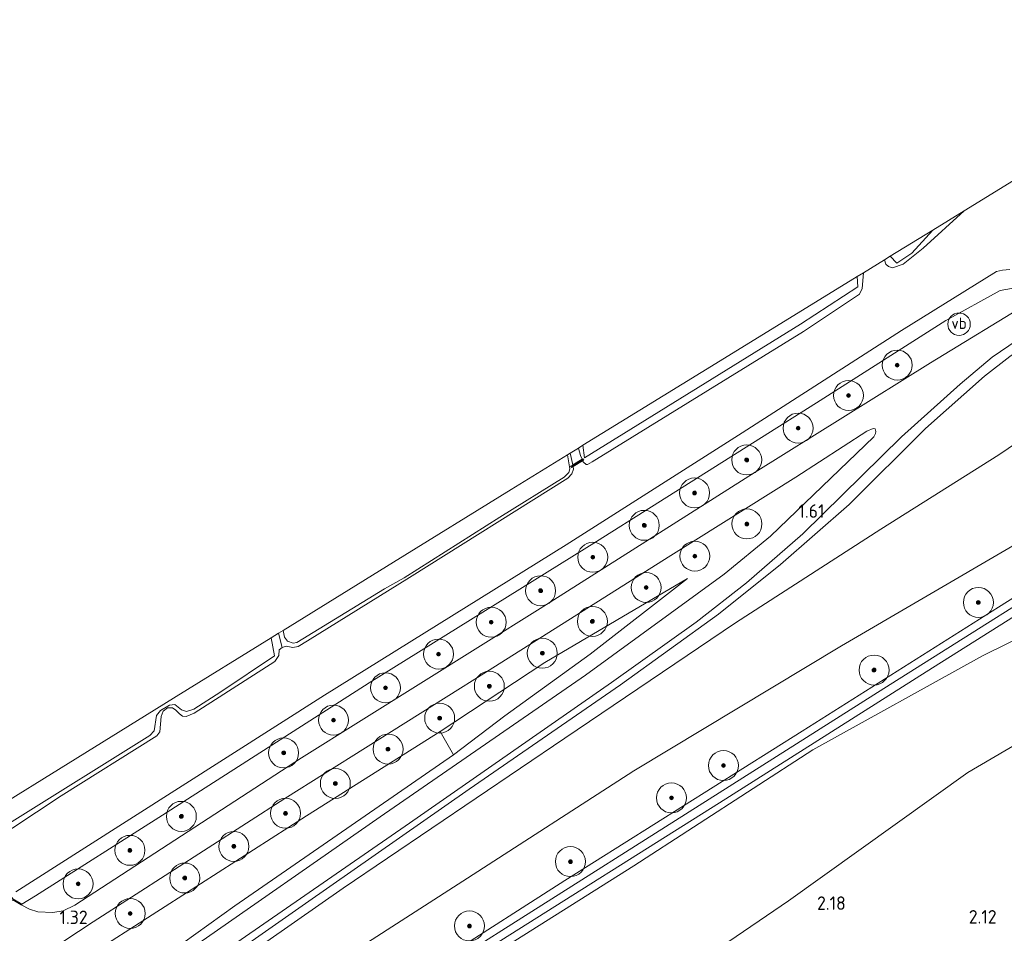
# Model space of a CAD drawing. Extents: x 130905 to 137824, y 412333 to 417928.
# Tile 196 of 256: x 134544 to 134675, y 415947 to 416069. Entities that reach past the tile are written whole.
import ezdxf
from ezdxf.enums import TextEntityAlignment as Align
from ezdxf.lldxf.tags import DXFTag

# ---------------------------------------------------------------- set-up
doc = ezdxf.new("R2010")
doc.units = 0
for name, color, linetype, lineweight in [('B-ME-GR-BOOM-S', 90, 'Continuous', 25), ('B-ME-GR-GRAS-GV', 60, 'Continuous', 13), ('B-ME-GW-TALUD_KRUIN-G', 90, 'Continuous', 18), ('B-ME-GW-TALUD_TEEN-G', 90, 'Continuous', 18), ('B-ME-IE-MEUBILAIR_WEGMEUBILAIR-S', 7, 'Continuous', 25), ('B-ME-IE-TERREINAFSCHEIDING_KUNSTMATIG_HEKWERK-G', 20, 'IE-TERREINAFSCHEIDING-KUNSTMATIG', 18), ('B-ME-KG-GRENS_OPNAME-G', 210, 'KG-OPNAME', 18), ('B-ME-KW-KUNSTWERK_LANDHOOFD-GV', 170, 'Continuous', 18), ('B-ME-KW-KUNSTWERK_STUW-G', 170, 'Continuous', 18), ('B-ME-KW-KUNSTWERK_STUW-GV', 170, 'Continuous', 18), ('B-ME-OG-TERREIN_GROEN_TUIN-GV', 7, 'Continuous', 18), ('B-ME-OG-WATER_GREPPEL-G', 160, 'Continuous', 18), ('B-ME-OG-WATER_SLOOT-G', 120, 'Continuous', 18), ('B-ME-OG-WATER_SLOOT-GV', 120, 'Continuous', 18), ('B-ME-VH-ONVERHARD-GV', 252, 'Continuous', 18), ('B-ME-VH-VERHARDING_ASFALT-GV', 252, 'Continuous', 18), ('B-ME-WH-WINTERBED-G', 150, 'WH-WINTERBED', 18), ('X-XX-AL-HOOGTELABEL-S', 7, 'Continuous', 25)]:
    doc.layers.add(name, color=color, linetype=linetype, lineweight=lineweight)
doc.styles.add('NLCS-ISO', font='NLCS-ISO.ttf')
doc.styles.add('NLCS-ISO-ANNOTATIVE-T18', font='NLCS-ISO.ttf', dxfattribs={"height": 1.8})
doc.styles.get("Standard").update_dxf_attribs({"font": 'arial.ttf'})
doc.linetypes.add('IE-TERREINAFSCHEIDING-KUNSTMATIG', pattern='A,4,[82,NLCS.SHX,S=0.75,R=90,X=0,Y=0],4,-2', length=10)
tags = doc.linetypes.add('KG-OPNAME', pattern='A,5.5,-2,["O",Standard,S=1.8,R=0,X=-0.5,Y=-0.9],-2,5.5,-2,[5,NLCS.SHX,S=0.75,R=0,X=0,Y=0],-2', length=19).pattern_tags.tags
tags[6] = DXFTag(74, 10)
tags = doc.linetypes.add('WH-WINTERBED', pattern='A,6,-3.5,["WB",Standard,S=1.8,R=0,X=-1.5,Y=-0.9],-3.5,6,-3.5,6,-3.5,6,-3.5,6,-3.5', length=51).pattern_tags.tags
tags[6] = DXFTag(74, 10)

# ---------------------------------------------------------------- blocks, each defined once
blk = doc.blocks.new('SAL-HOOGTELABEL-SO')
at = {"color": 0, "linetype": 'ByBlock', "lineweight": -2, "style": 'NLCS-ISO-ANNOTATIVE-T18'}
blk.add_attdef('HOOGTE', text='', height=1.8, dxfattribs=at).set_placement((2.79, 0), align=Align.RIGHT)
blk = doc.blocks.new('SGR-BOOM_01-SO')
at = {"linetype": 'ByBlock', "lineweight": 18}
h = blk.add_hatch(color=0, dxfattribs=at)
h.dxf.hatch_style = 1
edge = h.paths.add_edge_path()
edge.add_arc((0, 0), 0.25, 0, 360)
at = {"color": 0, "linetype": 'ByBlock', "lineweight": 18}
for radius in [2, 0.25]:
    blk.add_circle((0, 0), radius, dxfattribs=at)
blk = doc.blocks.new('SIE-WEG_PAAL_VERKEERSBORD-SO')
at = {"color": 0, "linetype": 'ByBlock', "lineweight": 18}
blk.add_circle((0, 0), 1.5, dxfattribs=at)
at = {"color": 0, "linetype": 'ByBlock', "lineweight": 18, "style": 'NLCS-ISO'}
blk.add_text('vb', height=1.5, dxfattribs=at).set_placement((0, 0.13), align=Align.MIDDLE_CENTER)

msp = doc.modelspace()

# ---------------------------------------------------------------- linework, layer by layer
at = {"layer": 'B-ME-GR-GRAS-GV'}
for points in [[(134755.942, 416058.948, 6.106), (134737.272, 416045.265, 5.985), (134718.713, 416031.409, 6.151), (134706.688, 416022.237, 6.217), (134698.187, 416015.604, 5.847), (134694.413, 416013.273, 5.835), (134692.673, 416011.79, 5.935), (134689.439, 416006.976, 5.988), (134687.114, 416004.745, 5.967), (134653.36, 415985.05, 5.988), (134625.647, 415968.372, 5.833), (134603.432, 415954.049, 5.802), (134581.218, 415939.726, 5.77), (134564.09, 415928.954, 5.785), (134546.962, 415918.182, 5.8), (134513.803, 415896.7, 6.001)], [(134513.803, 415896.7, 6.001), (134546.962, 415918.182, 5.8), (134564.09, 415928.954, 5.785), (134581.218, 415939.726, 5.77), (134603.432, 415954.049, 5.802), (134625.647, 415968.372, 5.833), (134653.36, 415985.05, 5.988), (134687.114, 416004.745, 5.967), (134689.439, 416006.976, 5.988), (134692.673, 416011.79, 5.935), (134694.413, 416013.273, 5.835), (134698.187, 416015.604, 5.847), (134706.688, 416022.237, 6.217), (134718.713, 416031.409, 6.151), (134737.272, 416045.265, 5.985), (134755.942, 416058.948, 6.106)], [(134758.462, 416042.513, 6.23), (134732.593, 416026.805, 6.148), (134719.355, 416018.398, 6.161), (134714.903, 416015.739, 6.158), (134712.478, 416014.548, 6.148), (134707.016, 416013.17, 6.17), (134699.617, 416010.783, 6.133), (134697.624, 416009.546, 6.113), (134695.22, 416006.6, 6.113), (134690.588, 416000.761, 6.1), (134688.35, 415999.042, 6.1), (134674.296, 415990.201, 6.104), (134648.095, 415973.651, 6.094), (134616.436, 415953.706, 6.104), (134584.46, 415933.254, 6.195), (134567.497, 415922.392, 6.173), (134550.535, 415911.531, 6.15), (134523.818, 415894.451, 6.135)], [(134543.125, 415952.208, 0.381), (134551.867, 415957.772, 0.381), (134584.36, 415978.457, 0.381), (134616.619, 415998.526, 0.381), (134640.105, 416013.46, 0.381), (134661.381, 416027.111, 0.381), (134674.024, 416035.007, 0.381), (134674.863, 416035.15, 0.381), (134675.82, 416035.248, 0.381)], [(134676.063, 416032.733, 1.495), (134674.536, 416032.464, 1.493), (134667.275, 416028.462, 1.441), (134650.027, 416017.461, 1.306), (134620.639, 415998.961, 1.295), (134590.323, 415980.092, 1.126), (134562.721, 415962.42, 1.109), (134545.772, 415951.682, 1.143), (134543.921, 415950.577, 1.297), (134542.73, 415951.249, 0.385)], [(134570.77, 415944.168, 3.264), (134595.71, 415961.381, 2.685), (134622.667, 415980.142, 1.997), (134633.956, 415988.185, 1.794), (134640.69, 415993.436, 1.745), (134648.211, 415999.997, 1.679), (134661.351, 416012.935, 1.512), (134669.213, 416019.958, 1.472), (134673.472, 416023.563, 1.509), (134676.814, 416025.834, 1.545), (134680.457, 416028.413, 1.556), (134680.375, 416027.77, 1.493), (134680.125, 416027.138, 1.472), (134679.922, 416026.493, 1.518), (134675.826, 416023.65, 1.498), (134672.456, 416021.043, 1.559), (134664.587, 416014.059, 1.597), (134654.386, 416003.9, 1.597), (134645.223, 415995.896, 1.716), (134636.945, 415989.27, 1.778), (134623.848, 415979.84, 2.007), (134603.653, 415965.885, 2.566), (134581.826, 415950.642, 3.024), (134560, 415935.399, 3.481)], [(134560, 415935.399, 3.481), (134581.826, 415950.642, 3.024), (134603.653, 415965.885, 2.566), (134623.848, 415979.84, 2.007), (134636.945, 415989.27, 1.778), (134645.223, 415995.896, 1.716), (134654.386, 416003.9, 1.597), (134664.587, 416014.059, 1.597), (134672.456, 416021.043, 1.559), (134675.826, 416023.65, 1.498)], [(134556.718, 415931.644, 3.527), (134586.848, 415952.709, 2.96), (134616.438, 415972.694, 2.324), (134639.202, 415988.089, 1.878), (134658.61, 416000.584, 1.491), (134674.343, 416010.512, 1.64), (134682.942, 416016.365, 1.504)], [(134682.942, 416016.365, 1.504), (134674.343, 416010.512, 1.64), (134658.61, 416000.584, 1.491), (134639.202, 415988.089, 1.878), (134616.438, 415972.694, 2.324), (134586.848, 415952.709, 2.96), (134556.718, 415931.644, 3.527)], [(134533.299, 415934.929, 1.344), (134553.48, 415948.2, 1.347), (134579.064, 415964.644, 1.389), (134605.961, 415981.55, 1.378), (134630.55, 415997.092, 1.414), (134647.277, 416007.552, 1.488), (134656.749, 416013.703, 1.509), (134657.586, 416014.02, 1.534), (134657.859, 416013.981, 1.509), (134657.943, 416013.637, 1.509), (134657.901, 416013.355, 1.509), (134657.65, 416012.926, 1.472), (134643.887, 415999.681, 1.559), (134637.704, 415994.611, 1.628), (134619.162, 415981.115, 2.013), (134591.784, 415962.197, 2.664), (134566.099, 415944.336, 3.296), (134535.057, 415922.277, 4.005)], [(134542.26, 415903.597, 6.034), (134575.924, 415925.081, 6.125), (134606.7, 415944.935, 6.1), (134637.046, 415964.08, 6.016), (134664.649, 415981.566, 6.016), (134689.426, 415997.172, 5.942), (134693.309, 416000.208, 5.903), (134696.918, 416003.713, 6.001), (134698.533, 416006.045, 6.026), (134701.125, 416008.085, 6.022), (134705.226, 416009.918, 6.084), (134711.285, 416011.445, 6.117), (134716.86, 416012.374, 5.951), (134724.449, 416012.505, 5.647), (134733.712, 416012.309, 4.543), (134744.562, 416012.358, 2.999), (134748.056, 416012.333, 2.615), (134753.31, 416012.451, 2.303)], [(134530.825, 415920.61, 4.226), (134551.53, 415935.374, 3.729), (134572.39, 415950.345, 3.176), (134601.567, 415970.491, 2.439), (134608.4, 415975.707, 2.21), (134619.794, 415983.905, 1.953), (134632.777, 415994.038, 1.635), (134613.734, 415982.82, 1.574), (134599.777, 415973.616, 1.518), (134581.938, 415962.338, 1.472), (134553.63, 415944.188, 1.629), (134536.215, 415932.839, 1.592)], [(134685.957, 415990.517, 5.637), (134672.185, 415983.688, 5.832), (134649.533, 415971.134, 6.045), (134625.642, 415955.659, 6.024), (134593.037, 415935.102, 6.082)], [(134593.037, 415935.102, 6.082), (134625.642, 415955.659, 6.024), (134649.533, 415971.134, 6.045), (134672.185, 415983.688, 5.832), (134685.957, 415990.517, 5.637)], [(134637.332, 415944.89, 2.304), (134646.299, 415950.991, 2.385), (134670.216, 415968.126, 2.5), (134680.623, 415974.229, 2.475), (134688.779, 415979.708, 2.331), (134695.34, 415984.163, 2.256), (134703.119, 415990.006, 2.154), (134704.37, 415987.954, 1.986), (134704.962, 415986.982, 2.131), (134705.2, 415985.839, 1.691), (134705.321, 415983.973, 1.566), (134705.127, 415982.371, 1.502), (134704.089, 415980.216, 1.505), (134703.145, 415978.328, 1.476), (134702.935, 415977.729, 1.411), (134699.169, 415977.736, 1.956), (134698.837, 415975.565, 1.706), (134695.076, 415974.401, 1.974), (134697.695, 415955.16, 1.875), (134702.011, 415927.049, 1.997)], [(134542.659, 415961.592, 0.678), (134561.029, 415973.046, 0.663), (134561.599, 415973.669, 0.662), (134561.934, 415975.724, 0.74), (134562.448, 415976.407, 0.606), (134563.652, 415977.119, 0.671), (134564.373, 415977.195, 0.646), (134565.235, 415976.513, 0.671), (134565.925, 415976.281, 0.7), (134566.891, 415976.561, 0.706), (134570.499, 415978.913, 0.649), (134577.656, 415983.706, 0.771), (134577.213, 415986.087, 0.791), (134578.221, 415986.71, 0.381), (134578.67, 415984.823, 0.381), (134578.312, 415984.509, 0.381), (134578.254, 415983.747, 0.381), (134577.732, 415982.941, 0.381), (134566.937, 415976.028, 0.381), (134565.86, 415975.589, 0.381), (134565.409, 415975.656, 0.381), (134564.967, 415975.937, 0.381), (134564.515, 415976.429, 0.381), (134564.051, 415976.752, 0.381), (134563.397, 415976.744, 0.381), (134562.812, 415976.323, 0.381), (134562.537, 415975.581, 0.381), (134562.381, 415973.538, 0.381), (134561.975, 415973.02, 0.381), (134549.172, 415965.033, 0.381), (134539.386, 415958.549, 0.381)], [(134680.623, 415974.229, 2.475), (134670.216, 415968.126, 2.5), (134646.299, 415950.991, 2.385), (134637.332, 415944.89, 2.304)]]:
    msp.add_polyline3d(points, dxfattribs=at)
for points in [[(134664.242, 416038.092, 0.381), (134661.592, 416035.951, 0.381), (134660.178, 416035.483, 0.381), (134659.619, 416035.655, 0.381), (134659.253, 416035.979, 0.381), (134659.071, 416036.531, 0.381), (134659.86, 416037.016, 0.898), (134660.727, 416036.12, 0.843), (134662.754, 416037.43, 0.893), (134665.558, 416040.519, 0.952), (134669.708, 416043.071, 0.381)], [(134662.754, 416037.43, 0.893), (134660.727, 416036.12, 0.843), (134659.86, 416037.016, 0.898), (134665.558, 416040.519, 0.952)], [(134648.276, 416026.967, 0.381), (134620.081, 416009.608, 0.381), (134619.457, 416009.251, 0.381), (134619.263, 416009.226, 0.381), (134618.893, 416009.525, 0.381), (134618.799, 416009.74, 0.381), (134618.943, 416009.826, 0.806), (134618.84, 416009.997, 0.806), (134618.718, 416009.924, 0.381), (134618.5, 416010.421, 0.381), (134618.229, 416011.419, 0.381), (134618.843, 416011.797, 0.746), (134619.03, 416010.109, 0.719), (134647.888, 416027.956, 0.781), (134655.546, 416032.964, 0.717), (134655.449, 416034.304, 0.72), (134656.296, 416034.825, 0.381), (134656.102, 416032.731, 0.381), (134655.765, 416031.945, 0.381)], [(134647.888, 416027.956, 0.781), (134619.03, 416010.109, 0.719), (134618.843, 416011.797, 0.746), (134637.146, 416023.05, 0.733), (134655.449, 416034.304, 0.72), (134655.546, 416032.964, 0.717)], [(134549.474, 415949.661, 1.192), (134548.092, 415949.44, 1.165), (134546.066, 415949.541, 1.265), (134544.964, 415949.911, 1.313), (134543.872, 415950.49, 1.297), (134543.921, 415950.577, 1.297), (134545.772, 415951.682, 1.143), (134562.721, 415962.42, 1.109), (134590.323, 415980.092, 1.126), (134620.639, 415998.961, 1.295), (134650.027, 416017.461, 1.306), (134667.275, 416028.462, 1.441), (134674.536, 416032.464, 1.493), (134676.063, 416032.733, 1.495), (134676.865, 416032.451, 1.495), (134677.562, 416031.76, 1.51), (134678.214, 416031.229, 1.517), (134678.81, 416031.059, 1.524), (134665.237, 416022.807, 1.383), (134641.818, 416008.221, 1.355), (134613.151, 415989.997, 1.302), (134581.29, 415970.064, 1.304), (134551.001, 415950.429, 1.146)], [(134617.194, 416009.011, 0.781), (134617.297, 416008.839, 0.781), (134617.514, 416008.969, 0.381), (134617.589, 416008.626, 0.381), (134617.379, 416008, 0.381), (134616.822, 416007.426, 0.381), (134595.687, 415994.165, 0.381), (134582.053, 415985.707, 0.381), (134580.848, 415984.935, 0.381), (134580.094, 415984.799, 0.381), (134579.219, 415984.973, 0.381), (134578.67, 415984.823, 0.381), (134578.221, 415986.71, 0.381), (134578.825, 415987.084, 0.739), (134579.023, 415986.207, 0.731), (134579.39, 415985.677, 0.681), (134580.16, 415985.368, 0.681), (134580.651, 415985.462, 0.756), (134592.36, 415992.626, 0.683), (134594.957, 415994.118, 0.769), (134607.747, 416002.199, 0.806), (134616.312, 416007.548, 0.856), (134616.949, 416008.164, 0.831), (134617.105, 416008.663, 0.831), (134616.792, 416010.536, 0.69), (134617.125, 416010.741, 0.381), (134617.469, 416009.175, 0.381)], [(134580.651, 415985.462, 0.756), (134580.16, 415985.368, 0.681), (134579.39, 415985.677, 0.681), (134579.023, 415986.207, 0.731), (134578.825, 415987.084, 0.739), (134593.555, 415996.193, 0.706), (134609.257, 416005.903, 0.684), (134616.792, 416010.536, 0.69), (134617.105, 416008.663, 0.831), (134616.949, 416008.164, 0.831), (134616.312, 416007.548, 0.856), (134607.747, 416002.199, 0.806), (134594.957, 415994.118, 0.769), (134592.36, 415992.626, 0.683)], [(134608.4, 415975.707, 2.21), (134601.567, 415970.491, 2.439), (134599.777, 415973.616, 1.518), (134613.734, 415982.82, 1.574), (134632.777, 415994.038, 1.635), (134619.794, 415983.905, 1.953)], [(134468.071, 415875.326, 5.591), (134453.031, 415864.334, 5.984), (134447.049, 415873.362, 1.527), (134465.724, 415885.956, 1.626), (134487.149, 415900.465, 1.417), (134518.799, 415921.49, 1.555), (134536.215, 415932.839, 1.592), (134553.63, 415944.188, 1.629), (134581.938, 415962.338, 1.472), (134599.777, 415973.616, 1.518), (134601.567, 415970.491, 2.439), (134572.39, 415950.345, 3.176), (134551.53, 415935.374, 3.729), (134530.825, 415920.61, 4.226), (134510.464, 415905.743, 4.626), (134490.006, 415890.957, 5.148)]]:
    msp.add_polyline3d(points, close=True, dxfattribs=at)
at = {"layer": 'B-ME-GW-TALUD_KRUIN-G'}
for points in [[(134772.002, 416068.595, 6.382), (134755.942, 416058.948, 6.106), (134737.272, 416045.265, 5.985), (134718.713, 416031.409, 6.151), (134706.688, 416022.237, 6.217), (134698.187, 416015.604, 5.847), (134694.413, 416013.273, 5.835), (134692.673, 416011.79, 5.935), (134689.439, 416006.976, 5.988), (134687.114, 416004.745, 5.967), (134653.36, 415985.05, 5.988), (134625.647, 415968.372, 5.833), (134603.432, 415954.049, 5.802), (134581.218, 415939.726, 5.77), (134564.09, 415928.954, 5.785), (134546.962, 415918.182, 5.8), (134513.803, 415896.7, 6.001), (134481.957, 415875.429, 6.202), (134457.431, 415857.693, 6.355)], [(134462.944, 415849.373, 6.35), (134474.016, 415856.953, 6.333), (134500.273, 415874.778, 6.107), (134528.075, 415893.349, 6.018), (134560.23, 415913.816, 6.048), (134593.037, 415935.102, 6.082), (134625.642, 415955.659, 6.024), (134649.533, 415971.134, 6.045), (134672.185, 415983.688, 5.832), (134685.957, 415990.517, 5.637), (134697.765, 415997.782, 5.601), (134706.814, 416003.479, 5.618), (134713.316, 416007.72, 5.632), (134717.911, 416010.404, 5.644), (134719.72, 416010.913, 5.619), (134722.152, 416011.091, 5.586), (134727.326, 416011.144, 5.344), (134734.982, 416010.914, 4.107), (134744.234, 416010.651, 3.068), (134745.912, 416010.247, 2.75)], [(134632.777, 415994.038, 1.635), (134619.794, 415983.905, 1.953), (134608.4, 415975.707, 2.21), (134601.567, 415970.491, 2.439)], [(134453.031, 415864.334, 5.984), (134468.071, 415875.326, 5.591), (134490.006, 415890.957, 5.148), (134510.464, 415905.743, 4.626), (134530.825, 415920.61, 4.226), (134551.53, 415935.374, 3.729), (134572.39, 415950.345, 3.176), (134601.567, 415970.491, 2.439)]]:
    msp.add_polyline3d(points, dxfattribs=at)
at = {"layer": 'B-ME-GW-TALUD_TEEN-G'}
for points in [[(134457.007, 415858.333, 6.224), (134457.971, 415859.785, 6.166), (134463.861, 415865.226, 5.939), (134494.189, 415887.437, 5.206), (134524.225, 415908.734, 4.384), (134556.718, 415931.644, 3.527), (134586.848, 415952.709, 2.96), (134616.438, 415972.694, 2.324), (134639.202, 415988.089, 1.878), (134658.61, 416000.584, 1.491), (134674.343, 416010.512, 1.64), (134682.942, 416016.365, 1.504), (134685.017, 416017.822, 1.486), (134686.37, 416018.532, 1.385)], [(134599.777, 415973.616, 1.518), (134613.734, 415982.82, 1.574), (134632.777, 415994.038, 1.635)], [(134703.119, 415990.006, 2.154), (134695.34, 415984.163, 2.256), (134688.779, 415979.708, 2.331), (134680.623, 415974.229, 2.475), (134670.216, 415968.126, 2.5), (134646.299, 415950.991, 2.385), (134637.332, 415944.89, 2.304), (134635.416, 415943.693, 2.182), (134630.161, 415940.683, 2.228), (134604.005, 415927.979, 2.888), (134582.385, 415916.352, 3.161), (134557.619, 415904.025, 3.933), (134544.041, 415896.909, 4.245), (134536.478, 415892.196, 4.448), (134520.233, 415882.461, 4.805), (134503.237, 415872.496, 5.225), (134488.815, 415863.06, 5.588), (134473.423, 415853.33, 5.958), (134464.025, 415847.741, 6.174)], [(134447.049, 415873.362, 1.527), (134465.724, 415885.956, 1.626), (134487.149, 415900.465, 1.417), (134518.799, 415921.49, 1.555), (134536.215, 415932.839, 1.592), (134553.63, 415944.188, 1.629), (134581.938, 415962.338, 1.472), (134599.777, 415973.616, 1.518)]]:
    msp.add_polyline3d(points, dxfattribs=at)
at = {"layer": 'B-ME-IE-TERREINAFSCHEIDING_KUNSTMATIG_HEKWERK-G'}
for points in [[(134456.386, 415859.271, 6.18), (134458.209, 415861.575, 6.111), (134466.931, 415868.606, 5.924), (134482.505, 415879.682, 5.45), (134498.164, 415891.195, 5.044), (134524.495, 415910.04, 4.424), (134542.247, 415922.719, 3.953), (134560, 415935.399, 3.481), (134581.826, 415950.642, 3.024), (134603.653, 415965.885, 2.566), (134623.848, 415979.84, 2.007), (134636.945, 415989.27, 1.778), (134645.223, 415995.896, 1.716), (134654.386, 416003.9, 1.597), (134664.587, 416014.059, 1.597), (134672.456, 416021.043, 1.559), (134675.826, 416023.65, 1.498), (134679.922, 416026.493, 1.518)], [(134601.567, 415970.491, 2.439), (134599.777, 415973.616, 1.518)]]:
    msp.add_polyline3d(points, dxfattribs=at)
at = {"layer": 'B-ME-KG-GRENS_OPNAME-G'}
msp.add_polyline3d([(134680.937, 416049.975, 0.381), (134669.708, 416043.071, 0.381), (134665.558, 416040.519, 0.952), (134659.86, 416037.016, 0.898), (134659.071, 416036.531, 0.381), (134656.296, 416034.825, 0.381), (134655.449, 416034.304, 0.72), (134637.146, 416023.05, 0.733), (134618.843, 416011.797, 0.746), (134618.229, 416011.419, 0.381), (134617.125, 416010.741, 0.381), (134616.792, 416010.536, 0.69), (134609.257, 416005.903, 0.684), (134593.555, 415996.193, 0.706), (134578.825, 415987.084, 0.739), (134578.221, 415986.71, 0.381), (134577.213, 415986.087, 0.791), (134564.548, 415978.255, 0.696), (134561.603, 415976.434, 0.725), (134528.397, 415955.899, 1.123)], dxfattribs=at)
at = {"layer": 'B-ME-KW-KUNSTWERK_LANDHOOFD-GV'}
msp.add_polyline3d([(134542.73, 415951.249, 0.385), (134543.921, 415950.577, 1.297), (134543.872, 415950.49, 1.297), (134542.734, 415951.132, 1.326), (134538.979, 415948.637, 1.198), (134539.347, 415947.49, 1.196), (134539.252, 415947.459, 1.196), (134538.86, 415948.679, 0.385), (134538.56, 415949.134, 0.381), (134542.413, 415951.729, 0.381)], close=True, dxfattribs=at)
at = {"layer": 'B-ME-KW-KUNSTWERK_STUW-G'}
msp.add_polyline3d([(134618.829, 416009.874, 0.805), (134617.336, 416008.979, 0.782)], dxfattribs=at)
at = {"layer": 'B-ME-KW-KUNSTWERK_STUW-GV'}
msp.add_polyline3d([(134617.514, 416008.969, 0.381), (134617.297, 416008.839, 0.781), (134617.194, 416009.011, 0.781), (134617.469, 416009.175, 0.381), (134618.718, 416009.924, 0.381), (134618.84, 416009.997, 0.806), (134618.943, 416009.826, 0.806), (134618.799, 416009.74, 0.381)], close=True, dxfattribs=at)
at = {"layer": 'B-ME-OG-TERREIN_GROEN_TUIN-GV'}
msp.add_polyline3d([(134528.397, 415955.899, 1.123), (134561.603, 415976.434, 0.725), (134564.548, 415978.255, 0.696), (134577.213, 415986.087, 0.791), (134577.656, 415983.706, 0.771), (134570.499, 415978.913, 0.649), (134566.891, 415976.561, 0.706), (134565.925, 415976.281, 0.7), (134565.235, 415976.513, 0.671), (134564.373, 415977.195, 0.646), (134563.652, 415977.119, 0.671), (134562.448, 415976.407, 0.606), (134561.934, 415975.724, 0.74), (134561.599, 415973.669, 0.662), (134561.029, 415973.046, 0.663), (134542.659, 415961.592, 0.678)], dxfattribs=at)
at = {"layer": 'B-ME-OG-WATER_GREPPEL-G'}
msp.add_polyline3d([(134578.221, 415986.71, 0.381), (134578.67, 415984.823, 0.381)], dxfattribs=at)
at = {"layer": 'B-ME-OG-WATER_SLOOT-G'}
for points in [[(134659.86, 416037.016, 0.898), (134660.727, 416036.12, 0.843), (134662.754, 416037.43, 0.893), (134665.558, 416040.519, 0.952)], [(134655.449, 416034.304, 0.72), (134655.546, 416032.964, 0.717), (134647.888, 416027.956, 0.781), (134619.03, 416010.109, 0.719), (134618.843, 416011.797, 0.746)], [(134678.81, 416031.059, 1.524), (134678.214, 416031.229, 1.517), (134677.562, 416031.76, 1.51), (134676.865, 416032.451, 1.495), (134676.063, 416032.733, 1.495), (134674.536, 416032.464, 1.493), (134667.275, 416028.462, 1.441), (134650.027, 416017.461, 1.306), (134620.639, 415998.961, 1.295), (134590.323, 415980.092, 1.126), (134562.721, 415962.42, 1.109), (134545.772, 415951.682, 1.143), (134543.921, 415950.577, 1.297)], [(134616.792, 416010.536, 0.69), (134617.105, 416008.663, 0.831), (134616.949, 416008.164, 0.831), (134616.312, 416007.548, 0.856), (134607.747, 416002.199, 0.806), (134594.957, 415994.118, 0.769)], [(134594.957, 415994.118, 0.769), (134592.36, 415992.626, 0.683), (134580.651, 415985.462, 0.756)], [(134578.825, 415987.084, 0.739), (134579.023, 415986.207, 0.731), (134579.39, 415985.677, 0.681), (134580.16, 415985.368, 0.681), (134580.651, 415985.462, 0.756)], [(134577.213, 415986.087, 0.791), (134577.656, 415983.706, 0.771)], [(134537.922, 415959.991, 1.088), (134539.888, 415959.93, 0.698), (134542.659, 415961.592, 0.678), (134561.029, 415973.046, 0.663), (134561.599, 415973.669, 0.662), (134561.934, 415975.724, 0.74), (134562.448, 415976.407, 0.606), (134563.652, 415977.119, 0.671), (134564.373, 415977.195, 0.646), (134565.235, 415976.513, 0.671), (134565.925, 415976.281, 0.7), (134566.891, 415976.561, 0.706), (134570.499, 415978.913, 0.649), (134577.656, 415983.706, 0.771)]]:
    msp.add_polyline3d(points, dxfattribs=at)
at = {"layer": 'B-ME-OG-WATER_SLOOT-GV'}
for points in [[(134539.386, 415958.549, 0.381), (134549.172, 415965.033, 0.381), (134561.975, 415973.02, 0.381), (134562.381, 415973.538, 0.381), (134562.537, 415975.581, 0.381), (134562.812, 415976.323, 0.381), (134563.397, 415976.744, 0.381), (134564.051, 415976.752, 0.381), (134564.515, 415976.429, 0.381), (134564.967, 415975.937, 0.381), (134565.409, 415975.656, 0.381), (134565.86, 415975.589, 0.381), (134566.937, 415976.028, 0.381), (134577.732, 415982.941, 0.381), (134578.254, 415983.747, 0.381), (134578.312, 415984.509, 0.381), (134578.67, 415984.823, 0.381), (134579.219, 415984.973, 0.381), (134580.094, 415984.799, 0.381), (134580.848, 415984.935, 0.381), (134582.053, 415985.707, 0.381), (134595.687, 415994.165, 0.381), (134616.822, 416007.426, 0.381), (134617.379, 416008, 0.381), (134617.589, 416008.626, 0.381), (134617.514, 416008.969, 0.381), (134618.799, 416009.74, 0.381), (134618.893, 416009.525, 0.381), (134619.263, 416009.226, 0.381), (134619.457, 416009.251, 0.381), (134620.081, 416009.608, 0.381), (134648.276, 416026.967, 0.381), (134655.765, 416031.945, 0.381), (134656.102, 416032.731, 0.381), (134656.296, 416034.825, 0.381), (134659.071, 416036.531, 0.381), (134659.253, 416035.979, 0.381), (134659.619, 416035.655, 0.381), (134660.178, 416035.483, 0.381), (134661.592, 416035.951, 0.381), (134664.242, 416038.092, 0.381), (134669.708, 416043.071, 0.381), (134680.937, 416049.975, 0.381)], [(134675.82, 416035.248, 0.381), (134674.863, 416035.15, 0.381), (134674.024, 416035.007, 0.381), (134661.381, 416027.111, 0.381), (134640.105, 416013.46, 0.381), (134616.619, 415998.526, 0.381), (134584.36, 415978.457, 0.381), (134551.867, 415957.772, 0.381), (134543.125, 415952.208, 0.381)]]:
    msp.add_polyline3d(points, dxfattribs=at)
msp.add_polyline3d([(134618.718, 416009.924, 0.381), (134617.469, 416009.175, 0.381), (134617.125, 416010.741, 0.381), (134618.229, 416011.419, 0.381), (134618.5, 416010.421, 0.381)], close=True, dxfattribs=at)
at = {"layer": 'B-ME-VH-ONVERHARD-GV'}
for points in [[(134523.818, 415894.451, 6.135), (134550.535, 415911.531, 6.15), (134567.497, 415922.392, 6.173), (134584.46, 415933.254, 6.195), (134616.436, 415953.706, 6.104), (134648.095, 415973.651, 6.094), (134674.296, 415990.201, 6.104), (134688.35, 415999.042, 6.1), (134690.588, 416000.761, 6.1), (134695.22, 416006.6, 6.113), (134697.624, 416009.546, 6.113), (134699.617, 416010.783, 6.133), (134707.016, 416013.17, 6.17), (134712.478, 416014.548, 6.148), (134714.903, 416015.739, 6.158), (134719.355, 416018.398, 6.161), (134732.593, 416026.805, 6.148), (134758.462, 416042.513, 6.23)], [(134753.31, 416012.451, 2.303), (134748.056, 416012.333, 2.615), (134744.562, 416012.358, 2.999), (134733.712, 416012.309, 4.543), (134724.449, 416012.505, 5.647), (134716.86, 416012.374, 5.951), (134711.285, 416011.445, 6.117), (134705.226, 416009.918, 6.084), (134701.125, 416008.085, 6.022), (134698.533, 416006.045, 6.026), (134696.918, 416003.713, 6.001), (134693.309, 416000.208, 5.903), (134689.426, 415997.172, 5.942), (134664.649, 415981.566, 6.016), (134637.046, 415964.08, 6.016), (134606.7, 415944.935, 6.1), (134575.924, 415925.081, 6.125), (134542.26, 415903.597, 6.034)]]:
    msp.add_polyline3d(points, dxfattribs=at)
at = {"layer": 'B-ME-VH-VERHARDING_ASFALT-GV'}
for points in [[(134542.734, 415951.132, 1.326), (134543.872, 415950.49, 1.297), (134544.964, 415949.911, 1.313), (134546.066, 415949.541, 1.265), (134548.092, 415949.44, 1.165), (134549.474, 415949.661, 1.192), (134551.001, 415950.429, 1.146), (134581.29, 415970.064, 1.304), (134613.151, 415989.997, 1.302), (134641.818, 416008.221, 1.355), (134665.237, 416022.807, 1.383), (134678.81, 416031.059, 1.524), (134680.457, 416028.413, 1.556), (134676.814, 416025.834, 1.545), (134673.472, 416023.563, 1.509), (134669.213, 416019.958, 1.472), (134661.351, 416012.935, 1.512), (134648.211, 415999.997, 1.679), (134640.69, 415993.436, 1.745), (134633.956, 415988.185, 1.794), (134622.667, 415980.142, 1.997), (134595.71, 415961.381, 2.685), (134570.77, 415944.168, 3.264)], [(134535.057, 415922.277, 4.005), (134566.099, 415944.336, 3.296), (134591.784, 415962.197, 2.664), (134619.162, 415981.115, 2.013), (134637.704, 415994.611, 1.628), (134643.887, 415999.681, 1.559), (134657.65, 416012.926, 1.472), (134657.901, 416013.355, 1.509), (134657.943, 416013.637, 1.509), (134657.859, 416013.981, 1.509), (134657.586, 416014.02, 1.534), (134656.749, 416013.703, 1.509), (134647.277, 416007.552, 1.488), (134630.55, 415997.092, 1.414), (134605.961, 415981.55, 1.378), (134579.064, 415964.644, 1.389), (134553.48, 415948.2, 1.347), (134533.299, 415934.929, 1.344)]]:
    msp.add_polyline3d(points, dxfattribs=at)
at = {"layer": 'B-ME-WH-WINTERBED-G'}
msp.add_polyline3d([(134780.938, 416055, 6.257), (134747.833, 416034.753, 6.308), (134720.974, 416018.167, 6.227), (134717.367, 416015.317, 6.12), (134715.563, 416014.081, 6.106), (134710.813, 416012.803, 6.081), (134703.434, 416010.513, 6.073), (134700.684, 416009.146, 6.076), (134697.95, 416007.412, 6.052), (134696.376, 416005.614, 6.054), (134694.771, 416003.394, 6.04), (134692.811, 416001.042, 6.022), (134689.905, 415998.811, 6.028), (134659.006, 415979.358, 6.071), (134629.851, 415960.889, 6.094), (134599.528, 415941.677, 6.178), (134581.842, 415930.339, 6.125), (134564.157, 415919.001, 6.071), (134547.288, 415908.171, 6.062), (134530.42, 415897.342, 6.052), (134498.786, 415876.382, 6.106), (134472.089, 415858.177, 6.363), (134461.884, 415850.974, 6.413)], dxfattribs=at)

# ---------------------------------------------------------------- block references
at = {"layer": 'B-ME-GR-BOOM-S'}
for p in [(134660.788, 416022.495, 1.327), (134654.284, 416018.444, 1.327), (134647.559, 416014.09, 1.402), (134640.699, 416009.841, 1.314), (134633.745, 416005.433, 1.352), (134627.032, 416001.113, 1.314), (134640.728, 416001.296, 1.577), (134620.148, 415996.853, 1.34), (134633.776, 415997.003, 1.552), (134613.194, 415992.389, 1.327), (134627.281, 415992.816, 1.59), (134671.621, 415990.822, 6.001), (134606.596, 415988.18, 1.327), (134620.1, 415988.298, 1.464), (134599.565, 415983.934, 1.352), (134613.412, 415984.043, 1.44), (134657.698, 415981.803, 5.938), (134592.485, 415979.437, 1.377), (134606.346, 415979.635, 1.49), (134585.544, 415975.121, 1.377), (134599.715, 415975.38, 1.477), (134578.886, 415970.743, 1.364), (134592.825, 415971.254, 1.34), (134637.596, 415969.058, 6.014), (134585.79, 415966.664, 1.452), (134630.656, 415964.741, 6.038), (134579.141, 415962.682, 1.477), (134565.235, 415962.277, 1.377), (134558.37, 415957.743, 1.39), (134572.245, 415958.271, 1.49), (134617.167, 415956.234, 6.076), (134565.684, 415954.049, 1.452), (134551.449, 415953.267, 1.314), (134558.407, 415949.314, 1.477), (134603.688, 415947.647, 6.114)]:
    msp.add_blockref('SGR-BOOM_01-SO', p, dxfattribs=at)
at = {"layer": 'B-ME-IE-MEUBILAIR_WEGMEUBILAIR-S'}
msp.add_blockref('SIE-WEG_PAAL_VERKEERSBORD-SO', (134669.039, 416027.949, 1.248), dxfattribs=at)
at = {"layer": 'X-XX-AL-HOOGTELABEL-S'}
for p, values in [((134648.287, 416002.121, 1.612), {'HOOGTE': '1.61'}), ((134651.134, 415949.794, 2.177), {'HOOGTE': '2.18'}), ((134549.934, 415947.905, 1.316), {'HOOGTE': '1.32'}), ((134671.264, 415947.967, 2.118), {'HOOGTE': '2.12'})]:
    msp.add_blockref('SAL-HOOGTELABEL-SO', p, dxfattribs=at).add_auto_attribs(values)

doc.saveas('drawing.dxf')
